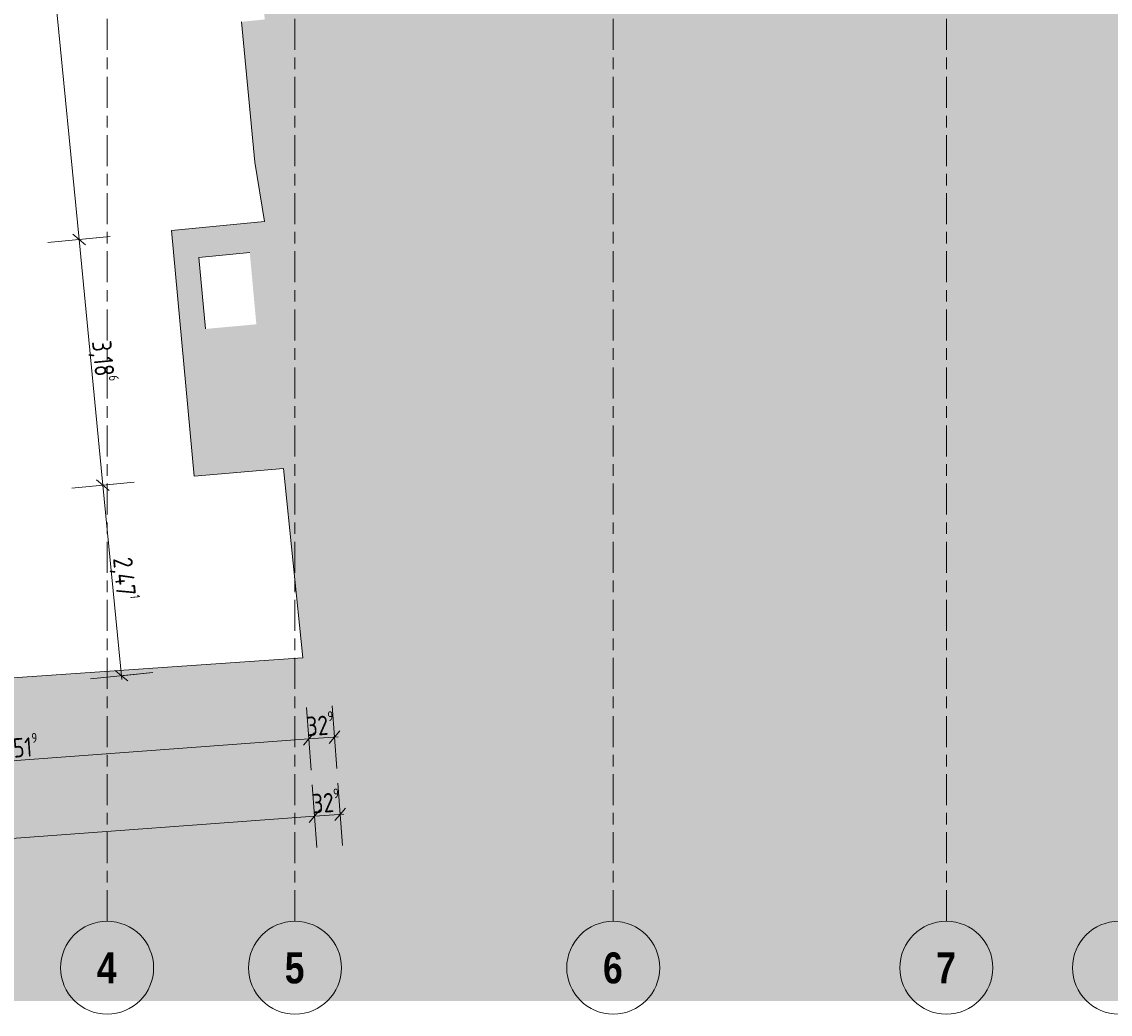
# Model space of a CAD drawing. Header units: metres. Extents: x 2 to 163, y -54 to 869.
# Tile 6 of 78: x 42 to 56, y -54 to -41. Entities that reach past the tile are written whole.
import ezdxf

# ---------------------------------------------------------------- set-up
doc = ezdxf.new("R2010")
doc.units = ezdxf.units.M
doc.linetypes.add('_Rasterlinie_', pattern=[0.75, 0.4, -0.1, 0.15, -0.1])
for name, color, linetype, lineweight in [('A_Bem', 7, 'Continuous', 5), ('A_Bem-100', 7, 'Continuous', 5), ('A_Detailelemente', 7, 'Continuous', 9), ('A_Raster', 128, 'Continuous', 5), ('A_Wand', 244, 'Continuous', 5), ('A_Wand_Schraff', 1, 'Continuous', 5)]:
    doc.layers.add(name, color=color, linetype=linetype, lineweight=lineweight)
doc.styles.add('Arial Narrow_B', font='txt', dxfattribs={"height": 0.4})
doc.styles.add('ISOCPEUR', font='isocpeur.ttf', dxfattribs={"width": 0.8, "height": 0.25})
doc.dimstyles.new('BLB-Standard_2_5_Aussen', dxfattribs={"dimscale": 0.3048, "dimtxt": 0.248995, "dimasz": 0.492126, "dimexe": 1.32874, "dimexo": 0.0625, "dimgap": 0.032808, "dimtad": 1, "dimdec": 1, "dimlfac": 100, "dimrnd": 0.1, "dimdsep": 46, "dimtxsty": 'ISOCPEUR', "dimblk1": 'OBLIQUE', "dimblk2": 'OBLIQUE', "dimsah": 1, "dimcen": 0.09, "dimdle": 0.164042, "dimazin": 0, "dimtfac": 1, "dimtdec": 4, "dimtix": 1, "dimtmove": 0, "dimatfit": 3, "dimfxl": 1.32874, "dimfxlon": 1, "dimtvp": 1, "dimtolj": 1, "dimtzin": 0, "dimarcsym": 2})
doc.dimstyles.new('BLB-Standard_2_5_Aussen_1', dxfattribs={"dimscale": 0.3048, "dimtxt": 0.248995, "dimasz": 0.492126, "dimexe": 1.32874, "dimexo": 0.0625, "dimgap": 0.032808, "dimtad": 1, "dimrnd": 0.001, "dimzin": 0, "dimdsep": 46, "dimtxsty": 'ISOCPEUR', "dimblk1": 'OBLIQUE', "dimblk2": 'OBLIQUE', "dimsah": 1, "dimcen": 0.09, "dimdle": 0.164042, "dimazin": 0, "dimtfac": 1, "dimtdec": 4, "dimtix": 1, "dimtmove": 0, "dimatfit": 3, "dimfxl": 1.32874, "dimfxlon": 1, "dimtvp": 1, "dimtolj": 1, "dimtzin": 0, "dimarcsym": 2})

# ---------------------------------------------------------------- blocks, each defined once
blk = doc.blocks.new('Raster - Raster-989695-AB-E-1 OK FFB')
at = {"layer": 'A_Raster', "lineweight": 9}
blk.add_circle((0, 0), 0.006, dxfattribs=at)
blk = doc.blocks.new('DIMBLOCK349-AB-E-1 OK FFB')
at = {"layer": 'A_Bem-100'}
for p, q in [((45.577, -50.315), (45.636, -51.123)), ((45.606, -50.719), (45.577, -50.315)), ((38.107, -51.27), (45.606, -50.719)), ((38.078, -50.866), (38.137, -51.674)), ((38.107, -51.27), (38.078, -50.866))]:
    blk.add_line(p, q, dxfattribs=at)
at = {"layer": 'A_Bem-100', "lineweight": 9}
for p, q in [((45.606, -50.719), (45.537, -50.8)), ((45.606, -50.719), (45.676, -50.639)), ((38.107, -51.27), (38.038, -51.35)), ((38.107, -51.27), (38.176, -51.19))]:
    blk.add_line(p, q, dxfattribs=at)
at = {"layer": 'A_Bem-100', "color": 0, "insert": (41.568, -50.678), "char_height": 0.25, "width": 0.63639, "attachment_point": 1, "rotation": 4.2011, "line_spacing_factor": 1.149209, "style": 'ISOCPEUR'}
blk.add_mtext('7,51\\A2\\H0.5x;\\S9^  ;\\H2x;', dxfattribs=at)
blk = doc.blocks.new('_Oblique')
at = {"color": 0, "linetype": 'ByBlock', "lineweight": -2}
blk.add_line((-0.5, -0.5), (0.5, 0.5), dxfattribs=at)
blk = doc.blocks.new('DIMBLOCK350-AB-E-1 OK FFB')
at = {"layer": 'A_Bem-100'}
for p, q in [((45.905, -50.291), (45.965, -51.099)), ((45.935, -50.695), (45.905, -50.291)), ((45.577, -50.315), (45.636, -51.123)), ((45.606, -50.719), (45.577, -50.315)), ((45.606, -50.719), (45.985, -50.692))]:
    blk.add_line(p, q, dxfattribs=at)
at = {"layer": 'A_Bem-100', "lineweight": 9}
for p, q in [((45.606, -50.719), (45.537, -50.8)), ((45.606, -50.719), (45.676, -50.639)), ((45.935, -50.695), (45.866, -50.776)), ((45.935, -50.695), (46.004, -50.615))]:
    blk.add_line(p, q, dxfattribs=at)
at = {"layer": 'A_Bem-100', "color": 0, "insert": (45.565, -50.385), "char_height": 0.25, "width": 0.43621, "attachment_point": 1, "rotation": 4.2011, "line_spacing_factor": 1.149209, "style": 'ISOCPEUR'}
blk.add_mtext('32\\A2\\H0.5x;\\S9^  ;\\H2x;', dxfattribs=at)
blk = doc.blocks.new('DIMBLOCK355-AB-E-1 OK FFB')
at = {"layer": 'A_Bem-100'}
for p, q in [((45.65, -51.313), (45.709, -52.121)), ((45.68, -51.717), (45.65, -51.313)), ((45.978, -51.289), (46.038, -52.096)), ((46.008, -51.693), (45.978, -51.289)), ((46.058, -51.689), (45.68, -51.717))]:
    blk.add_line(p, q, dxfattribs=at)
at = {"layer": 'A_Bem-100', "lineweight": 9}
for p, q in [((45.68, -51.717), (45.749, -51.636)), ((46.008, -51.693), (45.939, -51.773)), ((46.008, -51.693), (46.077, -51.612)), ((45.68, -51.717), (45.61, -51.797))]:
    blk.add_line(p, q, dxfattribs=at)
at = {"layer": 'A_Bem-100', "color": 0, "insert": (45.638, -51.382), "char_height": 0.25, "width": 0.43621, "attachment_point": 1, "rotation": 4.2011, "line_spacing_factor": 1.149209, "style": 'ISOCPEUR'}
blk.add_mtext('32\\A2\\H0.5x;\\S9^  ;\\H2x;', dxfattribs=at)
blk = doc.blocks.new('DIMBLOCK356-AB-E-1 OK FFB')
at = {"layer": 'A_Bem-100'}
for p, q in [((45.65, -51.313), (45.709, -52.121)), ((45.68, -51.717), (45.65, -51.313)), ((45.68, -51.717), (33.719, -52.595)), ((33.689, -52.191), (33.749, -52.999)), ((33.719, -52.595), (33.689, -52.191))]:
    blk.add_line(p, q, dxfattribs=at)
at = {"layer": 'A_Bem-100', "lineweight": 9}
for p, q in [((45.68, -51.717), (45.749, -51.636)), ((45.68, -51.717), (45.61, -51.797)), ((33.719, -52.595), (33.788, -52.515)), ((33.719, -52.595), (33.65, -52.676))]:
    blk.add_line(p, q, dxfattribs=at)
at = {"layer": 'A_Bem-100', "color": 0, "insert": (39.362, -51.843), "char_height": 0.25, "width": 0.75291, "attachment_point": 1, "rotation": 4.2011, "line_spacing_factor": 1.149209, "style": 'ISOCPEUR'}
blk.add_mtext('11,99\\A2\\H0.5x;\\S3^  ;\\H2x;', dxfattribs=at)
blk = doc.blocks.new('DIMBLOCK360-AB-E-1 OK FFB')
at = {"layer": 'A_Bem-100'}
for p, q in [((41.169, -25.06), (40.363, -25.139)), ((40.761, -25.05), (42.639, -44.272)), ((40.766, -25.099), (41.169, -25.06)), ((43.042, -44.232), (42.236, -44.311)), ((42.639, -44.272), (43.042, -44.232))]:
    blk.add_line(p, q, dxfattribs=at)
at = {"layer": 'A_Bem-100', "lineweight": 9}
for p, q in [((40.766, -25.099), (40.684, -25.032)), ((40.766, -25.099), (40.848, -25.167)), ((42.639, -44.272), (42.557, -44.204)), ((42.639, -44.272), (42.721, -44.339))]:
    blk.add_line(p, q, dxfattribs=at)
at = {"layer": 'A_Bem-100', "color": 0, "insert": (42.005, -34.321), "char_height": 0.25, "width": 0.80072, "attachment_point": 1, "rotation": 275.578, "line_spacing_factor": 1.149209, "style": 'ISOCPEUR'}
blk.add_mtext('19,26\\A2\\H0.5x;\\S3^  ;\\H2x;', dxfattribs=at)
blk = doc.blocks.new('DIMBLOCK361-AB-E-1 OK FFB')
at = {"layer": 'A_Bem-100'}
for p, q in [((43.042, -44.232), (42.236, -44.311)), ((42.639, -44.272), (43.042, -44.232)), ((42.639, -44.272), (42.948, -47.442)), ((43.352, -47.403), (42.545, -47.482)), ((42.948, -47.442), (43.352, -47.403))]:
    blk.add_line(p, q, dxfattribs=at)
at = {"layer": 'A_Bem-100', "lineweight": 9}
for p, q in [((42.639, -44.272), (42.557, -44.204)), ((42.639, -44.272), (42.721, -44.339)), ((42.948, -47.442), (42.866, -47.375)), ((42.948, -47.442), (43.03, -47.51))]:
    blk.add_line(p, q, dxfattribs=at)
at = {"layer": 'A_Bem-100', "color": 0, "insert": (43.103, -45.56), "char_height": 0.25, "width": 0.63639, "attachment_point": 1, "rotation": 275.578, "line_spacing_factor": 1.149209, "style": 'ISOCPEUR'}
blk.add_mtext('3,18\\A2\\H0.5x;\\S6^  ;\\H2x;', dxfattribs=at)
blk = doc.blocks.new('DIMBLOCK362-AB-E-1 OK FFB')
at = {"layer": 'A_Bem-100'}
for p, q in [((43.352, -47.403), (42.545, -47.482)), ((42.948, -47.442), (43.352, -47.403)), ((42.948, -47.442), (43.193, -49.952)), ((43.592, -49.863), (42.786, -49.941)), ((43.189, -49.902), (43.592, -49.863))]:
    blk.add_line(p, q, dxfattribs=at)
at = {"layer": 'A_Bem-100', "lineweight": 9}
for p, q in [((42.948, -47.442), (42.866, -47.375)), ((42.948, -47.442), (43.03, -47.51)), ((43.189, -49.902), (43.107, -49.835)), ((43.189, -49.902), (43.271, -49.969))]:
    blk.add_line(p, q, dxfattribs=at)
at = {"layer": 'A_Bem-100', "color": 0, "insert": (43.376, -48.358), "char_height": 0.25, "width": 0.67822, "attachment_point": 1, "rotation": 275.578, "line_spacing_factor": 1.149209, "style": 'ISOCPEUR'}
blk.add_mtext('2,47\\A2\\H0.5x;\\S1^  ;\\H2x;', dxfattribs=at)

msp = doc.modelspace()

# ---------------------------------------------------------------- hatches: boundary and pattern name
at = {"layer": 'A_Detailelemente'}
for points in [[(67.4799, -54.1037), (80.4299, -54.1037), (80.059, -36.8112), (79.9858, -22.7324), (80.1207, -22.7302), (80.1174, -22.1926), (79.2285, -22.1925), (79.2285, -22.3447), (74.7957, -22.3447), (68.7785, -22.8148), (68.0132, -22.9398), (62.3927, -23.8754), (55.8548, -24.6782), (55.8642, -23.7715), (54.3223, -23.7261), (49.2501, -24.1316), (49.2913, -24.53), (43.4654, -24.9824), (45.1659, -37.7282), (44.6086, -37.754), (44.844, -39.6191), (45.0368, -41.4302), (45.2042, -43.2349), (45.3972, -44.3841), (44.8428, -44.4382), (44.9279, -45.3657), (44.2707, -45.426), (44.4134, -46.9819), (45.5663, -46.8841), (46.1365, -54.1037), (50.2338, -54.1037)], [(45.5663, -54.1037), (46.1365, -54.1037), (45.8104, -49.975), (15.7414, -52.0216), (15.7414, -54.1037), (41.6107, -54.1037)]]:
    msp.add_hatch(color=254, dxfattribs=at).paths.add_polyline_path(points, flags=0)
at = {"layer": 'A_Wand_Schraff', "lineweight": 9}
for points in [[(44.9065, -43.2736), (45.2042, -43.2349), (45.0368, -41.4302), (44.7383, -41.46), (44.857, -42.7401)], [(45.0979, -44.4133), (45.3972, -44.3841), (45.2042, -43.2349), (44.9065, -43.2736), (45.093, -44.3841)], [(44.1859, -44.5024), (45.0979, -44.4133), (45.0348, -44.0377), (44.1512, -44.124)], [(44.0946, -47.0089), (44.4134, -46.9819), (44.1512, -44.124), (43.8327, -44.1551)], [(44.1238, -47.3276), (45.2799, -47.2295), (45.2474, -46.9111), (44.0946, -47.0089)], [(45.5296, -49.6733), (45.7852, -49.6559), (45.5663, -46.8841), (45.2474, -46.9111), (45.4868, -49.2543)], [(22.6368, -51.5522), (45.8104, -49.975), (45.7852, -49.6559), (22.6134, -51.2331)]]:
    msp.add_hatch(color=253, dxfattribs=at).paths.add_polyline_path(points, flags=0)

# ---------------------------------------------------------------- linework, layer by layer
at = {"layer": 'A_Raster', "linetype": '_Rasterlinie_', "lineweight": 9}
for p, q in [((43.0019, -53.073), (43.0019, 37.0621)), ((45.4262, -53.073), (45.4262, 37.0621)), ((49.5344, -53.073), (49.5344, 37.0621)), ((53.8344, -53.073), (53.8344, 37.0621))]:
    msp.add_line(p, q, dxfattribs=at)
at = {"layer": 'A_Wand', "color": 250, "lineweight": 9}
for p, q in [((44.7383, -41.46), (44.9065, -43.2736)), ((44.9065, -43.2736), (45.0348, -44.0377)), ((45.0348, -44.0377), (43.8327, -44.1551)), ((43.8327, -44.1551), (44.1238, -47.3276)), ((44.1859, -44.5024), (44.8428, -44.4382)), ((44.2707, -45.426), (44.1859, -44.5024)), ((44.1238, -47.3276), (45.2799, -47.2295)), ((45.2799, -47.2295), (45.5296, -49.6733)), ((45.5296, -49.6733), (38.0274, -50.184))]:
    msp.add_line(p, q, dxfattribs=at)

# ---------------------------------------------------------------- block references
at = {"layer": 'A_Raster', "lineweight": 9, "xscale": 99.99999999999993, "yscale": 99.99999999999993, "zscale": 99.99999999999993}
for p in [(43.0019, -53.673), (45.4262, -53.673), (49.5344, -53.673), (53.8344, -53.673)]:
    msp.add_blockref('Raster - Raster-989695-AB-E-1 OK FFB', p, dxfattribs=at)
at = {"layer": 'A_Raster', "lineweight": 9, "xscale": 99.99999999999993, "yscale": 99.99999999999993, "zscale": 99.99999999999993, "rotation": 180}
msp.add_blockref('Raster - Raster-989695-AB-E-1 OK FFB', (56.0619, -53.673), dxfattribs=at)

# ---------------------------------------------------------------- texts
at = {"layer": 'A_Raster', "char_height": 0.4, "width": 0.312658, "attachment_point": 1, "style": 'Arial Narrow_B'}
for s, insert in [('\\fArial Narrow|b1|i0|c0|p34|;4', (42.8699, -53.4747)), ('\\fArial Narrow|b1|i0|c0|p34|;5', (45.2942, -53.4747)), ('\\fArial Narrow|b1|i0|c0|p34|;6', (49.4024, -53.4747)), ('\\fArial Narrow|b1|i0|c0|p34|;7', (53.7024, -53.4747))]:
    msp.add_mtext(s, dxfattribs=dict(at, insert=insert))

# ---------------------------------------------------------------- dimensions: what is measured, and where the dimension line sits
at = {"layer": 'A_Bem'}
for base, p1, p2, angle, text, dimstyle, override, picture, middle in [((42.6388, -44.2717), (41.1694, -25.06), (43.0418, -44.2323), 275.57805, '\\A1;19,26\\Q;{\\A1;{\\H0.5x;\\S3^ ;}}', 'BLB-Standard_2_5_Aussen_1', {"dimpost": '<>', "dimfxl": 19.263494}, 'DIMBLOCK360-AB-E-1 OK FFB', (41.8618, -34.67)), ((42.9484, -47.4424), (43.0418, -44.2323), (43.3515, -47.403), 275.57805, '\\A1;3,18\\Q;{\\A1;{\\H0.5x;\\S6^ ;}}', 'BLB-Standard_2_5_Aussen_1', {"dimpost": '<>', "dimfxl": 3.185804}, 'DIMBLOCK361-AB-E-1 OK FFB', (42.9528, -45.8415)), ((43.1886, -49.902), (43.3515, -47.403), (43.5917, -49.8626), 275.57805, '\\A1;2,47\\Q;{\\A1;{\\H0.5x;\\S1^ ;}}', 'BLB-Standard_2_5_Aussen_1', {"dimpost": '<>', "dimfxl": 2.471263}, 'DIMBLOCK362-AB-E-1 OK FFB', (43.2278, -48.6566)), ((45.9349, -50.6952), (45.5768, -50.3154), (45.9052, -50.2913), 4.2011, '\\A1;32\\Q;{\\A1;{\\H0.5x;\\S9^ ;}}', 'BLB-Standard_2_5_Aussen', {"dimpost": '<>', "dimfxl": 0.329306}, 'DIMBLOCK350-AB-E-1 OK FFB', (45.7608, -50.5726)), ((45.6065, -50.7193), (38.0775, -50.8663), (45.5768, -50.3154), 4.2011, '\\A1;7,51\\Q;{\\A1;{\\H0.5x;\\S9^ ;}}', 'BLB-Standard_2_5_Aussen_1', {"dimpost": '<>', "dimfxl": 7.519496}, 'DIMBLOCK349-AB-E-1 OK FFB', (41.8451, -50.8352)), ((33.7189, -52.5952), (45.6501, -51.3127), (33.6893, -52.1913), 4.2011, '\\A1;11,99\\Q;{\\A1;{\\H0.5x;\\S3^ ;}}', 'BLB-Standard_2_5_Aussen_1', {"dimpost": '<>', "dimfxl": 11.993013}, 'DIMBLOCK356-AB-E-1 OK FFB', (39.6876, -51.9964)), ((45.6797, -51.7167), (45.9785, -51.2886), (45.6501, -51.3127), 4.2011, '\\A1;32\\Q;{\\A1;{\\H0.5x;\\S9^ ;}}', 'BLB-Standard_2_5_Aussen', {"dimpost": '<>', "dimfxl": 0.329306}, 'DIMBLOCK355-AB-E-1 OK FFB', (45.8341, -51.57))]:
    dim = msp.add_linear_dim(base=base, p1=p1, p2=p2, angle=angle, text=text, dimstyle=dimstyle, override=override, dxfattribs=at)
    dim.commit()
    dim.dimension.update_dxf_attribs({"geometry": picture, "text_midpoint": middle})

doc.saveas('drawing.dxf')
